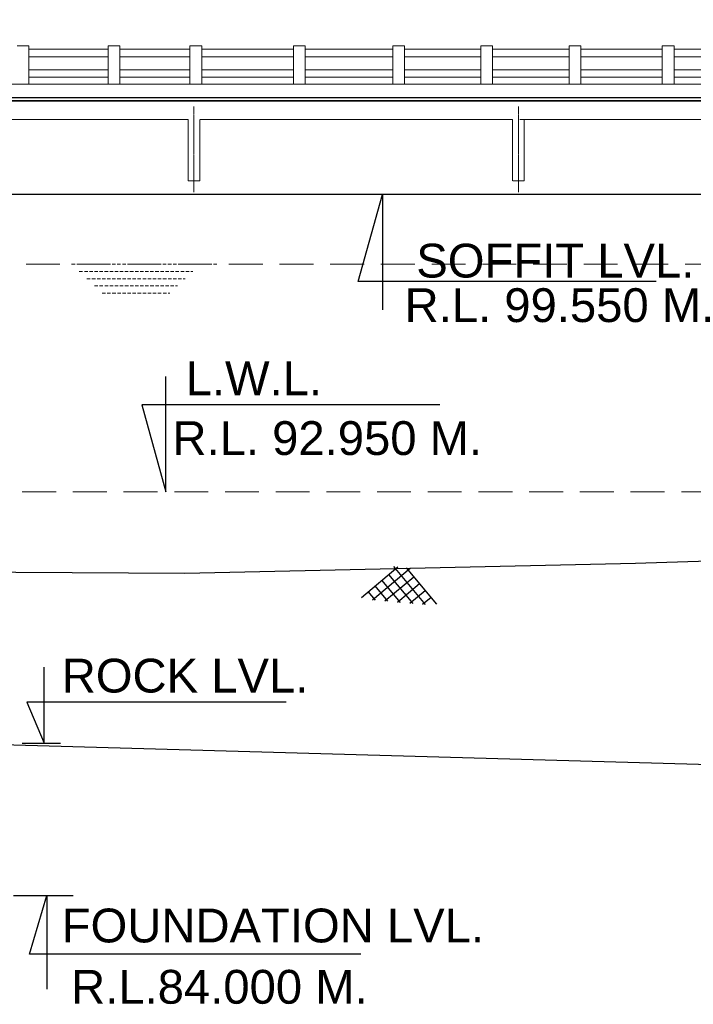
# Model space of a CAD drawing. Header units: inches. Extents: x 4599583 to 28059683, y 2538860 to 28133222499.
# Tile 45 of 89: x 4911359 to 4926305, y 28133179882 to 28133201726. Entities that reach past the tile are written whole.
import ezdxf

# ---------------------------------------------------------------- set-up
doc = ezdxf.new("R2010")
doc.units = ezdxf.units.IN
doc.header["$MEASUREMENT"] = 0
for name, pattern in [('CENTER', [2, 1.25, -0.25, 0.25, -0.25]), ('DASHED', [0.75, 0.5, -0.25]), ('DASHED2', [0.375, 0.25, -0.125]), ('HIDDEN', [0.375, 0.25, -0.125])]:
    doc.linetypes.add(name, pattern=pattern)
for name, color, linetype in [('3', 201, 'Continuous'), ('CHAINAGE', 7, 'Continuous'), ('DRG', 210, 'Continuous'), ('text', 7, 'Continuous')]:
    doc.layers.add(name, color=color, linetype=linetype)
for name, color, linetype, lineweight in [('CEN', 3, 'CENTER', 13), ('GL', 5, 'Continuous', 30), ('PITCH', 8, 'Continuous', 5), ('STR', 7, 'Continuous', 25), ('SYM', 8, 'Continuous', 5)]:
    doc.layers.add(name, color=color, linetype=linetype, lineweight=lineweight)
doc.layers.add('dim', color=7, linetype='Continuous', plot=False)
doc.styles.add('L', font='arial.ttf')
doc.styles.add('ROMANS', font='arial.ttf')
doc.dimstyles.new('Standard$0', dxfattribs={"dimtxt": 60, "dimasz": 60, "dimexe": 60, "dimexo": 60, "dimgap": 25, "dimtad": 0, "dimtih": 1, "dimtoh": 1, "dimlfac": -0.001, "dimzin": 0, "dimdsep": 46, "dimtxsty": 'ROMANS', "dimcen": 30, "dimclrd": 256, "dimclre": 256, "dimclrt": 4, "dimadec": 0, "dimazin": 0, "dimtfac": 1, "dimtix": 1, "dimtofl": 0, "dimtmove": 0, "dimatfit": 0, "dimfxl": 1, "dimtolj": 1, "dimtzin": 0, "dimlwd": -1, "dimlwe": -1, "dimarcsym": 0})

# ---------------------------------------------------------------- blocks, each defined once
blk = doc.blocks.new('A$C691546F7')
at = {"layer": 'GL', "color": 71}
for p, q in [((0, 24), (545, 569)), ((181, 0), (749, 569)), ((1050, 0), (481, 569)), ((641, 0), (308, 332)), ((385, 0), (820, 435)), ((846, 0), (411, 435)), ((590, 0), (922, 332)), ((436, 0), (206, 230)), ((232, 0), (104, 128)), ((999, 0), (1127, 128))]:
    blk.add_line(p, q, dxfattribs=at)
for points in [[(1231, 24), (686, 569)], [(794, 0), (1025, 230)]]:
    blk.add_lwpolyline(points, dxfattribs=at)
blk = doc.blocks.new('*D19')
at = {"layer": 'Defpoints', "color": 0, "transparency": 16777216}
for p in [(5155025, 28133206919), (4885025, 28133204169), (5155025, 28133204169)]:
    blk.add_point(p, dxfattribs=at)
at = {"layer": 'DRG', "color": 4, "lineweight": -2, "transparency": 16777216}
for p, q in [((4885025, 28133204219), (4885025, 28133206969)), ((4885975, 28133206919), (4962704, 28133206919)), ((5154075, 28133206919), (5077347, 28133206919)), ((5155025, 28133204219), (5155025, 28133206969))]:
    blk.add_line(p, q, dxfattribs=at)
at = {"layer": 'DRG', "color": 4, "transparency": 16777216}
for points in [[(4885975, 28133207078), (4885975, 28133206761), (4885025, 28133206919)], [(5154075, 28133207078), (5154075, 28133206761), (5155025, 28133206919)]]:
    blk.add_solid(points, dxfattribs=at)
at = {"layer": 'DRG', "color": 6, "transparency": 16777216, "insert": (5020025, 28133206919), "char_height": 1050, "attachment_point": 5, "style": 'ROMANS'}
blk.add_mtext('\\A1;{\\fTimes New Roman|b0|i0|c0|p18;\\H1.4286x;TOTAL LENGTH OF BRIDGE BETWEEN FACE OF DIRT WALLS 270.000 MTS. (12 SPANS @ 22.500 MTS. C/C EACH)}', dxfattribs=at)
blk = doc.blocks.new('*D108')
at = {"layer": 'Defpoints', "color": 0, "transparency": 16777216}
for p in [(5155025, 28133206919), (4885025, 28133204169), (5155025, 28133204169)]:
    blk.add_point(p, dxfattribs=at)
at = {"layer": 'DRG', "color": 4, "lineweight": -2, "transparency": 16777216}
for p, q in [((4885025, 28133204219), (4885025, 28133206969)), ((4885975, 28133206919), (4962704, 28133206919)), ((5154075, 28133206919), (5077347, 28133206919)), ((5155025, 28133204219), (5155025, 28133206969))]:
    blk.add_line(p, q, dxfattribs=at)
at = {"layer": 'DRG', "color": 4, "transparency": 16777216}
for points in [[(4885975, 28133207078), (4885975, 28133206761), (4885025, 28133206919)], [(5154075, 28133207078), (5154075, 28133206761), (5155025, 28133206919)]]:
    blk.add_solid(points, dxfattribs=at)
at = {"layer": 'DRG', "color": 6, "transparency": 16777216, "insert": (5020025, 28133206919), "char_height": 1050, "attachment_point": 5, "style": 'ROMANS'}
blk.add_mtext('\\A1;{\\fTimes New Roman|b0|i0|c0|p18;\\H1.4286x;TOTAL LENGTH OF BRIDGE BETWEEN FACE OF DIRT WALLS 270.000 MTS. (12 SPANS @ 22.500 MTS. C/C EACH)}', dxfattribs=at)
blk = doc.blocks.new('*D154')
at = {"layer": 'Defpoints', "color": 0, "transparency": 16777216}
for p in [(5155025, 28133206919), (4885025, 28133204169), (5155025, 28133204169)]:
    blk.add_point(p, dxfattribs=at)
at = {"layer": 'DRG', "color": 4, "lineweight": -2, "transparency": 16777216}
for p, q in [((4885025, 28133204219), (4885025, 28133206969)), ((4885975, 28133206919), (4962704, 28133206919)), ((5154075, 28133206919), (5077347, 28133206919)), ((5155025, 28133204219), (5155025, 28133206969))]:
    blk.add_line(p, q, dxfattribs=at)
at = {"layer": 'DRG', "color": 4, "transparency": 16777216}
for points in [[(4885975, 28133207078), (4885975, 28133206761), (4885025, 28133206919)], [(5154075, 28133207078), (5154075, 28133206761), (5155025, 28133206919)]]:
    blk.add_solid(points, dxfattribs=at)
at = {"layer": 'DRG', "color": 6, "transparency": 16777216, "insert": (5020025, 28133206919), "char_height": 1050, "attachment_point": 5, "style": 'ROMANS'}
blk.add_mtext('\\A1;{\\fTimes New Roman|b0|i0|c0|p18;\\H1.4286x;TOTAL LENGTH OF BRIDGE BETWEEN FACE OF DIRT WALLS 270.000 MTS. (12 SPANS @ 22.500 MTS. C/C EACH)}', dxfattribs=at)

msp = doc.modelspace()

# ---------------------------------------------------------------- linework, layer by layer
at = {"layer": '3', "color": 87, "linetype": 'HIDDEN', "lineweight": 5, "ltscale": 50}
for p, q in [((4908225.38, 28133199514.28), (4915060.785, 28133199514.28)), ((4915095.38, 28133199514.28), (4908225.38, 28133199514.28)), ((4908225.38, 28133199514.28), (4915060.785, 28133199514.28)), ((4915095.38, 28133199514.28), (4908225.38, 28133199514.28)), ((4908225.38, 28133199514.28), (4915060.785, 28133199514.28)), ((4915095.38, 28133199514.28), (4908225.38, 28133199514.28)), ((4915095.38, 28133198149.28), (4915095.38, 28133199514.28)), ((4915095.38, 28133198149.28), (4915095.38, 28133199514.28)), ((4915095.38, 28133198149.28), (4915095.38, 28133199514.28)), ((4915355.38, 28133198149.28), (4915355.38, 28133199514.28)), ((4922295.38, 28133199514.28), (4915355.38, 28133199514.28)), ((4915355.38, 28133198149.28), (4915355.38, 28133199514.28)), ((4922295.38, 28133199514.28), (4915355.38, 28133199514.28)), ((4915355.38, 28133198149.28), (4915355.38, 28133199514.28)), ((4922295.38, 28133199514.28), (4915355.38, 28133199514.28)), ((4922295.38, 28133198149.28), (4922295.38, 28133199514.28)), ((4922295.38, 28133198149.28), (4922295.38, 28133199514.28)), ((4922295.38, 28133198149.28), (4922295.38, 28133199514.28)), ((4922295.38, 28133198149.28), (4922295.38, 28133199514.28)), ((4922295.38, 28133198149.28), (4922295.38, 28133199514.28)), ((4922295.38, 28133198149.28), (4922295.38, 28133199514.28)), ((4922455.38, 28133199514.28), (4929325.38, 28133199514.28)), ((4922455.38, 28133199514.28), (4929325.38, 28133199514.28)), ((4922455.38, 28133199514.28), (4929325.38, 28133199514.28)), ((4922555.38, 28133198149.28), (4922555.38, 28133199514.28)), ((4929325.38, 28133199514.28), (4922555.38, 28133199514.28)), ((4922555.38, 28133198149.28), (4922555.38, 28133199514.28)), ((4929325.38, 28133199514.28), (4922555.38, 28133199514.28)), ((4922555.38, 28133198149.28), (4922555.38, 28133199514.28)), ((4929325.38, 28133199514.28), (4922555.38, 28133199514.28)), ((4922555.38, 28133198149.28), (4922555.38, 28133199514.28)), ((4929325.38, 28133199514.28), (4922555.38, 28133199514.28)), ((4922555.38, 28133198149.28), (4922555.38, 28133199514.28)), ((4929325.38, 28133199514.28), (4922555.38, 28133199514.28)), ((4922555.38, 28133198149.28), (4922555.38, 28133199514.28)), ((4929325.38, 28133199514.28), (4922555.38, 28133199514.28)), ((4915355.38, 28133198149.28), (4915095.38, 28133198149.28)), ((4915355.38, 28133198149.28), (4915095.38, 28133198149.28)), ((4915355.38, 28133198149.28), (4915095.38, 28133198149.28)), ((4922555.38, 28133198149.28), (4922295.38, 28133198149.28)), ((4922555.38, 28133198149.28), (4922295.38, 28133198149.28)), ((4922555.38, 28133198149.28), (4922295.38, 28133198149.28))]:
    msp.add_line(p, q, dxfattribs=at)
at = {"layer": 'CEN', "ltscale": 10}
for p, q in [((4915225.38, 28133197899.28), (4915225.38, 28133199799.28)), ((4915225.38, 28133197899.28), (4915225.38, 28133199799.28)), ((4915225.38, 28133197899.28), (4915225.38, 28133199799.28)), ((4922425.38, 28133197899.28), (4922425.38, 28133199799.28)), ((4922425.38, 28133197899.28), (4922425.38, 28133199799.28)), ((4922425.38, 28133197899.28), (4922425.38, 28133199799.28)), ((4922425.38, 28133197899.28), (4922425.38, 28133199799.28)), ((4922425.38, 28133197899.28), (4922425.38, 28133199799.28)), ((4922425.38, 28133197899.28), (4922425.38, 28133199799.28))]:
    msp.add_line(p, q, dxfattribs=at)
at = {"layer": 'CHAINAGE', "linetype": 'ByBlock'}
for p, q in [((4907545.38, 28133199924.28), (4930005.38, 28133199924.28)), ((4907545.38, 28133199924.28), (4930005.38, 28133199924.28)), ((4907545.38, 28133199924.28), (4930005.38, 28133199924.28)), ((4930005.38, 28133197849.28), (4907545.38, 28133197849.28)), ((4930005.38, 28133197849.28), (4907545.38, 28133197849.28)), ((4930005.38, 28133197849.28), (4907545.38, 28133197849.28))]:
    msp.add_line(p, q, dxfattribs=at)
at = {"layer": 'dim', "ltscale": 5}
for p, q in [((4911413.13, 28133185678.38), (4912266.13, 28133185678.38)), ((4911413.13, 28133185678.38), (4912266.13, 28133185678.38)), ((4911413.13, 28133185678.38), (4912266.13, 28133185678.38)), ((4911217.63, 28133182299.28), (4912544.63, 28133182299.28)), ((4911217.63, 28133182299.28), (4912544.63, 28133182299.28)), ((4911217.63, 28133182299.28), (4912544.63, 28133182299.28))]:
    msp.add_line(p, q, dxfattribs=at)
for points in [[(4917271.148, 28133186585.393), (4911515.326, 28133186585.393), (4911900.88, 28133185678.38), (4911900.88, 28133187362.877)], [(4917271.148, 28133186585.393), (4911515.326, 28133186585.393), (4911900.88, 28133185678.38), (4911900.88, 28133187362.877)], [(4917271.148, 28133186585.393), (4911515.326, 28133186585.393), (4911900.88, 28133185678.38), (4911900.88, 28133187362.877)], [(4918930.787, 28133180995.266), (4911573.826, 28133180995.266), (4911959.38, 28133182299.28), (4911959.38, 28133180217.783)], [(4918930.787, 28133180995.266), (4911573.826, 28133180995.266), (4911959.38, 28133182299.28), (4911959.38, 28133180217.783)], [(4918930.787, 28133180995.266), (4911573.826, 28133180995.266), (4911959.38, 28133182299.28), (4911959.38, 28133180217.783)]]:
    msp.add_lwpolyline(points, dxfattribs=at)
at = {"layer": 'GL', "lineweight": 30}
msp.add_lwpolyline([(4870025.38, 28133199759.28), (4875025.38, 28133197649.28), (4885025.38, 28133193874.28), (4895025.38, 28133193089.28), (4905025.38, 28133189509.28), (4915025.38, 28133189449.28), (4925025.38, 28133189669.28), (4935025.38, 28133189989.28), (4945025.38, 28133190784.28), (4955025.38, 28133191594.28), (4965025.38, 28133191609.28), (4975025.38, 28133191639.28), (4985025.38, 28133192689.28), (4995025.38, 28133192669.28), (5005025.38, 28133191714.28), (5015025.38, 28133191609.28)], dxfattribs=at)
msp.add_lwpolyline([(4870025.38, 28133199759.28), (4875025.38, 28133197649.28), (4885025.38, 28133193874.28), (4895025.38, 28133193089.28), (4905025.38, 28133189509.28), (4915025.38, 28133189449.28), (4925025.38, 28133189669.28), (4935025.38, 28133189989.28), (4945025.38, 28133190784.28), (4955025.38, 28133191594.28), (4965025.38, 28133191609.28), (4975025.38, 28133191639.28), (4985025.38, 28133192689.28), (4995025.38, 28133192669.28), (5005025.38, 28133191714.28), (5015025.38, 28133191609.28)], dxfattribs=at)
msp.add_lwpolyline([(4870025.38, 28133199759.28), (4875025.38, 28133197649.28), (4885025.38, 28133193874.28), (4895025.38, 28133193089.28), (4905025.38, 28133189509.28), (4915025.38, 28133189449.28), (4925025.38, 28133189669.28), (4935025.38, 28133189989.28), (4945025.38, 28133190784.28), (4955025.38, 28133191594.28), (4965025.38, 28133191609.28), (4975025.38, 28133191639.28), (4985025.38, 28133192689.28), (4995025.38, 28133192669.28), (5005025.38, 28133191714.28), (5015025.38, 28133191609.28)], dxfattribs=at)
at = {"layer": 'PITCH', "linetype": 'DASHED2', "ltscale": 3000}
msp.add_line((4885625.38, 28133196299.28), (5154425.38, 28133196299.28), dxfattribs=at)
msp.add_line((4885625.38, 28133196299.28), (5154425.38, 28133196299.28), dxfattribs=at)
msp.add_line((4885625.38, 28133196299.28), (5154425.38, 28133196299.28), dxfattribs=at)
at = {"layer": 'PITCH', "linetype": 'DASHED2', "ltscale": 300}
for p, q in [((4912511.38, 28133196299.28), (4915733.88, 28133196299.28)), ((4912511.38, 28133196299.28), (4915733.88, 28133196299.28)), ((4912511.38, 28133196299.28), (4915733.88, 28133196299.28)), ((4912680.755, 28133196139.28), (4915200.505, 28133196139.28)), ((4912680.755, 28133196139.28), (4915200.505, 28133196139.28)), ((4912680.755, 28133196139.28), (4915200.505, 28133196139.28)), ((4912850.13, 28133195979.28), (4915031.13, 28133195979.28)), ((4912850.13, 28133195979.28), (4915031.13, 28133195979.28)), ((4912850.13, 28133195979.28), (4915031.13, 28133195979.28)), ((4913019.505, 28133195819.28), (4914861.755, 28133195819.28)), ((4913019.505, 28133195819.28), (4914861.755, 28133195819.28)), ((4913019.505, 28133195819.28), (4914861.755, 28133195819.28)), ((4913188.88, 28133195659.28), (4914692.38, 28133195659.28)), ((4913188.88, 28133195659.28), (4914692.38, 28133195659.28)), ((4913188.88, 28133195659.28), (4914692.38, 28133195659.28))]:
    msp.add_line(p, q, dxfattribs=at)
at = {"layer": 'PITCH', "color": 150, "linetype": 'DASHED2', "ltscale": 3000}
msp.add_line((4900165.044, 28133191249.28), (4950766.12, 28133191249.28), dxfattribs=at)
msp.add_line((4900165.044, 28133191249.28), (4950766.12, 28133191249.28), dxfattribs=at)
msp.add_line((4900165.044, 28133191249.28), (4950766.12, 28133191249.28), dxfattribs=at)
at = {"layer": 'STR'}
for p, q in [((4907545.38, 28133199999.28), (5155025.38, 28133199999.28)), ((4907545.38, 28133199999.28), (5155025.38, 28133199999.28)), ((4907545.38, 28133199999.28), (5155025.38, 28133199999.28)), ((5155005.38, 28133199924.28), (4907545.38, 28133199924.28)), ((5155005.38, 28133199924.28), (4907545.38, 28133199924.28)), ((5155005.38, 28133199924.28), (4907545.38, 28133199924.28))]:
    msp.add_line(p, q, dxfattribs=at)
at = {"layer": 'STR', "color": 31}
msp.add_lwpolyline([(4885025.38, 28133186374.28), (4945025.38, 28133184684.28), (4975025.38, 28133187439.28), (5005025.38, 28133187764.28), (5035025.38, 28133186829.28)], dxfattribs=at)
msp.add_lwpolyline([(4885025.38, 28133186374.28), (4945025.38, 28133184684.28), (4975025.38, 28133187439.28), (5005025.38, 28133187764.28), (5035025.38, 28133186829.28)], dxfattribs=at)
msp.add_lwpolyline([(4885025.38, 28133186374.28), (4945025.38, 28133184684.28), (4975025.38, 28133187439.28), (5005025.38, 28133187764.28), (5035025.38, 28133186829.28)], dxfattribs=at)
at = {"layer": 'SYM'}
for p, q in [((4911304.171, 28133201144.28), (4911564.171, 28133201144.28)), ((4911304.171, 28133201144.28), (4911564.171, 28133201144.28)), ((4911304.171, 28133201144.28), (4911564.171, 28133201144.28)), ((4911564.171, 28133201144.28), (4911564.171, 28133200299.28)), ((4911564.171, 28133201144.28), (4911564.171, 28133200299.28)), ((4911564.171, 28133201144.28), (4911564.171, 28133200299.28)), ((4913319.901, 28133201144.28), (4913579.901, 28133201144.28)), ((4913319.901, 28133201144.28), (4913579.901, 28133201144.28)), ((4913319.901, 28133201144.28), (4913579.901, 28133201144.28)), ((4913579.901, 28133201144.28), (4913579.901, 28133200299.28)), ((4913579.901, 28133201144.28), (4913579.901, 28133200299.28)), ((4913579.901, 28133201144.28), (4913579.901, 28133200299.28)), ((4915136.801, 28133201144.28), (4915396.801, 28133201144.28)), ((4915136.801, 28133201144.28), (4915396.801, 28133201144.28)), ((4915136.801, 28133201144.28), (4915396.801, 28133201144.28)), ((4915396.801, 28133201144.28), (4915396.801, 28133200299.28)), ((4915396.801, 28133201144.28), (4915396.801, 28133200299.28)), ((4915396.801, 28133201144.28), (4915396.801, 28133200299.28)), ((4917434.139, 28133201144.28), (4917693.139, 28133201144.28)), ((4917434.139, 28133201144.28), (4917693.139, 28133201144.28)), ((4917434.139, 28133201144.28), (4917693.139, 28133201144.28)), ((4917693.139, 28133201144.28), (4917693.139, 28133200299.28)), ((4917693.139, 28133201144.28), (4917693.139, 28133200299.28)), ((4917693.139, 28133201144.28), (4917693.139, 28133200299.28)), ((4919636.488, 28133201144.28), (4919896.488, 28133201144.28)), ((4919636.488, 28133201144.28), (4919896.488, 28133201144.28)), ((4919636.488, 28133201144.28), (4919896.488, 28133201144.28)), ((4919896.488, 28133201144.28), (4919896.488, 28133200299.28)), ((4919896.488, 28133201144.28), (4919896.488, 28133200299.28)), ((4919896.488, 28133201144.28), (4919896.488, 28133200299.28)), ((4921588.753, 28133201144.28), (4921848.753, 28133201144.28)), ((4921588.753, 28133201144.28), (4921848.753, 28133201144.28)), ((4921588.753, 28133201144.28), (4921848.753, 28133201144.28)), ((4921848.753, 28133201144.28), (4921848.753, 28133200299.28)), ((4921848.753, 28133201144.28), (4921848.753, 28133200299.28)), ((4921848.753, 28133201144.28), (4921848.753, 28133200299.28)), ((4923547.149, 28133201144.28), (4923807.149, 28133201144.28)), ((4923547.149, 28133201144.28), (4923807.149, 28133201144.28)), ((4923547.149, 28133201144.28), (4923807.149, 28133201144.28)), ((4923807.149, 28133201144.28), (4923807.149, 28133200299.28)), ((4923807.149, 28133201144.28), (4923807.149, 28133200299.28)), ((4923807.149, 28133201144.28), (4923807.149, 28133200299.28)), ((4925616.889, 28133201144.28), (4925876.889, 28133201144.28)), ((4925616.889, 28133201144.28), (4925876.889, 28133201144.28)), ((4925616.889, 28133201144.28), (4925876.889, 28133201144.28)), ((4925876.889, 28133201144.28), (4925876.889, 28133200299.28)), ((4925876.889, 28133201144.28), (4925876.889, 28133200299.28)), ((4925876.889, 28133201144.28), (4925876.889, 28133200299.28)), ((4907545.38, 28133200299.28), (4919571.958, 28133200299.28)), ((4907545.38, 28133200299.28), (4919571.958, 28133200299.28)), ((4907545.38, 28133200299.28), (4919571.958, 28133200299.28)), ((4930006.289, 28133200299.28), (4918056.639, 28133200299.28)), ((4930006.289, 28133200299.28), (4918056.639, 28133200299.28)), ((4930006.289, 28133200299.28), (4918056.639, 28133200299.28))]:
    msp.add_line(p, q, dxfattribs=at)
at = {"layer": 'SYM', "ltscale": 0.9}
for p, q in [((4913319.901, 28133201144.28), (4913319.901, 28133200299.28)), ((4913319.901, 28133201144.28), (4913319.901, 28133200299.28)), ((4913319.901, 28133201144.28), (4913319.901, 28133200299.28)), ((4915136.801, 28133201144.28), (4915136.801, 28133200299.28)), ((4915136.801, 28133201144.28), (4915136.801, 28133200299.28)), ((4915136.801, 28133201144.28), (4915136.801, 28133200299.28)), ((4917434.139, 28133201144.28), (4917434.139, 28133200299.28)), ((4917434.139, 28133201144.28), (4917434.139, 28133200299.28)), ((4917434.139, 28133201144.28), (4917434.139, 28133200299.28)), ((4919636.488, 28133201144.28), (4919636.488, 28133200299.28)), ((4919636.488, 28133201144.28), (4919636.488, 28133200299.28)), ((4919636.488, 28133201144.28), (4919636.488, 28133200299.28)), ((4921588.753, 28133201144.28), (4921588.753, 28133200299.28)), ((4921588.753, 28133201144.28), (4921588.753, 28133200299.28)), ((4921588.753, 28133201144.28), (4921588.753, 28133200299.28)), ((4923547.149, 28133201144.28), (4923547.149, 28133200299.28)), ((4923547.149, 28133201144.28), (4923547.149, 28133200299.28)), ((4923547.149, 28133201144.28), (4923547.149, 28133200299.28)), ((4925616.889, 28133201144.28), (4925616.889, 28133200299.28)), ((4925616.889, 28133201144.28), (4925616.889, 28133200299.28)), ((4925616.889, 28133201144.28), (4925616.889, 28133200299.28))]:
    msp.add_line(p, q, dxfattribs=at)
at = {"layer": 'SYM'}
for points in [[(4911564.171, 28133201069.281), (4913319.901, 28133201069.285), (4913319.901, 28133200904.285), (4911564.171, 28133200904.281)], [(4911564.171, 28133201069.281), (4913319.901, 28133201069.285), (4913319.901, 28133200904.285), (4911564.171, 28133200904.281)], [(4911564.171, 28133201069.281), (4913319.901, 28133201069.285), (4913319.901, 28133200904.285), (4911564.171, 28133200904.281)], [(4921588.753, 28133200904.282), (4919896.488, 28133200904.28), (4919896.488, 28133201069.28), (4921588.753, 28133201069.282)], [(4921588.753, 28133200904.282), (4919896.488, 28133200904.28), (4919896.488, 28133201069.28), (4921588.753, 28133201069.282)], [(4921588.753, 28133200904.282), (4919896.488, 28133200904.28), (4919896.488, 28133201069.28), (4921588.753, 28133201069.282)], [(4921848.753, 28133201069.282), (4923547.149, 28133201069.285), (4923547.149, 28133200904.285), (4921848.753, 28133200904.282)], [(4921848.753, 28133201069.282), (4923547.149, 28133201069.285), (4923547.149, 28133200904.285), (4921848.753, 28133200904.282)], [(4921848.753, 28133201069.282), (4923547.149, 28133201069.285), (4923547.149, 28133200904.285), (4921848.753, 28133200904.282)], [(4911564.171, 28133200614.281), (4913319.901, 28133200614.285), (4913319.901, 28133200449.285), (4911564.171, 28133200449.281)], [(4911564.171, 28133200614.281), (4913319.901, 28133200614.285), (4913319.901, 28133200449.285), (4911564.171, 28133200449.281)], [(4911564.171, 28133200614.281), (4913319.901, 28133200614.285), (4913319.901, 28133200449.285), (4911564.171, 28133200449.281)], [(4921588.753, 28133200449.282), (4919896.488, 28133200449.28), (4919896.488, 28133200614.28), (4921588.753, 28133200614.282)], [(4921588.753, 28133200449.282), (4919896.488, 28133200449.28), (4919896.488, 28133200614.28), (4921588.753, 28133200614.282)], [(4921588.753, 28133200449.282), (4919896.488, 28133200449.28), (4919896.488, 28133200614.28), (4921588.753, 28133200614.282)], [(4921848.753, 28133200614.282), (4923547.149, 28133200614.285), (4923547.149, 28133200449.285), (4921848.753, 28133200449.282)], [(4921848.753, 28133200614.282), (4923547.149, 28133200614.285), (4923547.149, 28133200449.285), (4921848.753, 28133200449.282)], [(4921848.753, 28133200614.282), (4923547.149, 28133200614.285), (4923547.149, 28133200449.285), (4921848.753, 28133200449.282)]]:
    msp.add_lwpolyline(points, dxfattribs=at)
for points in [[(4913579.901, 28133201069.28), (4915136.801, 28133201069.285), (4915136.801, 28133200904.285), (4913579.901, 28133200904.28)], [(4913579.901, 28133201069.28), (4915136.801, 28133201069.285), (4915136.801, 28133200904.285), (4913579.901, 28133200904.28)], [(4913579.901, 28133201069.28), (4915136.801, 28133201069.285), (4915136.801, 28133200904.285), (4913579.901, 28133200904.28)], [(4915396.801, 28133201069.28), (4917434.139, 28133201069.285), (4917434.139, 28133200904.285), (4915396.801, 28133200904.28)], [(4915396.801, 28133201069.28), (4917434.139, 28133201069.285), (4917434.139, 28133200904.285), (4915396.801, 28133200904.28)], [(4915396.801, 28133201069.28), (4917434.139, 28133201069.285), (4917434.139, 28133200904.285), (4915396.801, 28133200904.28)], [(4917693.139, 28133201069.28), (4919636.488, 28133201069.285), (4919636.488, 28133200904.285), (4917693.139, 28133200904.28)], [(4917693.139, 28133201069.28), (4919636.488, 28133201069.285), (4919636.488, 28133200904.285), (4917693.139, 28133200904.28)], [(4917693.139, 28133201069.28), (4919636.488, 28133201069.285), (4919636.488, 28133200904.285), (4917693.139, 28133200904.28)], [(4923807.149, 28133201069.28), (4925616.889, 28133201069.285), (4925616.889, 28133200904.285), (4923807.149, 28133200904.28)], [(4923807.149, 28133201069.28), (4925616.889, 28133201069.285), (4925616.889, 28133200904.285), (4923807.149, 28133200904.28)], [(4923807.149, 28133201069.28), (4925616.889, 28133201069.285), (4925616.889, 28133200904.285), (4923807.149, 28133200904.28)], [(4925876.889, 28133201069.28), (4927620.199, 28133201069.285), (4927620.199, 28133200904.285), (4925876.889, 28133200904.28)], [(4925876.889, 28133201069.28), (4927620.199, 28133201069.285), (4927620.199, 28133200904.285), (4925876.889, 28133200904.28)], [(4925876.889, 28133201069.28), (4927620.199, 28133201069.285), (4927620.199, 28133200904.285), (4925876.889, 28133200904.28)], [(4913579.901, 28133200614.28), (4915136.801, 28133200614.285), (4915136.801, 28133200449.285), (4913579.901, 28133200449.28)], [(4913579.901, 28133200614.28), (4915136.801, 28133200614.285), (4915136.801, 28133200449.285), (4913579.901, 28133200449.28)], [(4913579.901, 28133200614.28), (4915136.801, 28133200614.285), (4915136.801, 28133200449.285), (4913579.901, 28133200449.28)], [(4915396.801, 28133200614.28), (4917434.139, 28133200614.285), (4917434.139, 28133200449.285), (4915396.801, 28133200449.28)], [(4915396.801, 28133200614.28), (4917434.139, 28133200614.285), (4917434.139, 28133200449.285), (4915396.801, 28133200449.28)], [(4915396.801, 28133200614.28), (4917434.139, 28133200614.285), (4917434.139, 28133200449.285), (4915396.801, 28133200449.28)], [(4917693.139, 28133200614.28), (4919636.488, 28133200614.285), (4919636.488, 28133200449.285), (4917693.139, 28133200449.28)], [(4917693.139, 28133200614.28), (4919636.488, 28133200614.285), (4919636.488, 28133200449.285), (4917693.139, 28133200449.28)], [(4917693.139, 28133200614.28), (4919636.488, 28133200614.285), (4919636.488, 28133200449.285), (4917693.139, 28133200449.28)], [(4923807.149, 28133200614.28), (4925616.889, 28133200614.285), (4925616.889, 28133200449.285), (4923807.149, 28133200449.28)], [(4923807.149, 28133200614.28), (4925616.889, 28133200614.285), (4925616.889, 28133200449.285), (4923807.149, 28133200449.28)], [(4923807.149, 28133200614.28), (4925616.889, 28133200614.285), (4925616.889, 28133200449.285), (4923807.149, 28133200449.28)], [(4925876.889, 28133200614.28), (4927620.199, 28133200614.285), (4927620.199, 28133200449.285), (4925876.889, 28133200449.28)], [(4925876.889, 28133200614.28), (4927620.199, 28133200614.285), (4927620.199, 28133200449.285), (4925876.889, 28133200449.28)], [(4925876.889, 28133200614.28), (4927620.199, 28133200614.285), (4927620.199, 28133200449.285), (4925876.889, 28133200449.28)]]:
    msp.add_lwpolyline(points, close=True, dxfattribs=at)
at = {"layer": 'text', "color": 1}
for points in [[(4925482.874, 28133195915.393), (4918870.783, 28133195915.393), (4919405.38, 28133197849.28), (4919405.38, 28133195286.411)], [(4925482.874, 28133195915.393), (4918870.783, 28133195915.393), (4919405.38, 28133197849.28), (4919405.38, 28133195286.411)], [(4925482.874, 28133195915.393), (4918870.783, 28133195915.393), (4919405.38, 28133197849.28), (4919405.38, 28133195286.411)], [(4920678.374, 28133193183.167), (4914066.283, 28133193183.167), (4914600.88, 28133191249.28), (4914600.88, 28133193812.149)], [(4920678.374, 28133193183.167), (4914066.283, 28133193183.167), (4914600.88, 28133191249.28), (4914600.88, 28133193812.149)], [(4920678.374, 28133193183.167), (4914066.283, 28133193183.167), (4914600.88, 28133191249.28), (4914600.88, 28133193812.149)]]:
    msp.add_lwpolyline(points, dxfattribs=at)

# ---------------------------------------------------------------- block references
at = {"layer": 'PITCH', "linetype": 'DASHED', "ltscale": 25, "xscale": 1.364999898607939, "yscale": 1.365001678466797, "zscale": 1.364999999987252, "rotation": 354.8885439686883}
msp.add_blockref('A$C691546F7', (4918937.318, 28133188877.09), dxfattribs=at)
msp.add_blockref('A$C691546F7', (4918937.318, 28133188877.09), dxfattribs=at)
msp.add_blockref('A$C691546F7', (4918937.318, 28133188877.09), dxfattribs=at)

# ---------------------------------------------------------------- texts
at = {"layer": 'text', "color": 2, "style": 'L'}
for s, p in [('SOFFIT LVL.', (4920158.453, 28133196006.058)), ('SOFFIT LVL.', (4920158.453, 28133196006.058)), ('SOFFIT LVL.', (4920158.453, 28133196006.058)), ('R.L. 99.550 M.', (4919899.772, 28133195018.257)), ('R.L. 99.550 M.', (4919899.772, 28133195018.257)), ('R.L. 99.550 M.', (4919899.772, 28133195018.257)), ('L.W.L.', (4915040.953, 28133193395.331)), ('L.W.L.', (4915040.953, 28133193395.331)), ('L.W.L.', (4915040.953, 28133193395.331)), ('R.L. 92.950 M.', (4914747.772, 28133192069.257)), ('R.L. 92.950 M.', (4914747.772, 28133192069.257)), ('R.L. 92.950 M.', (4914747.772, 28133192069.257)), ('ROCK LVL.', (4912290.974, 28133186798.922)), ('ROCK LVL.', (4912290.974, 28133186798.922)), ('ROCK LVL.', (4912290.974, 28133186798.922)), ('FOUNDATION LVL.', (4912290.974, 28133181254.897)), ('FOUNDATION LVL.', (4912290.974, 28133181254.897)), ('FOUNDATION LVL.', (4912290.974, 28133181254.897)), ('R.L.84.000 M.', (4912499.372, 28133179895.017)), ('R.L.84.000 M.', (4912499.372, 28133179895.017)), ('R.L.84.000 M.', (4912499.372, 28133179895.017))]:
    msp.add_text(s, height=750, dxfattribs=at).set_placement(p)

# ---------------------------------------------------------------- dimensions: what is measured, and where the dimension line sits
at = {"layer": 'DRG'}
for picture in ['*D19', '*D108', '*D154']:
    dim = msp.add_linear_dim(base=(5155025.38, 28133206919.354), p1=(4885025.38, 28133204169.354), p2=(5155025.38, 28133204169.354), text='{\\fTimes New Roman|b0|i0|c0|p18;\\H1.4286x;TOTAL LENGTH OF BRIDGE BETWEEN FACE OF DIRT WALLS 270.000 MTS. (12 SPANS @ 22.500 MTS. C/C EACH)}', dimstyle='Standard$0', override={"dimscale": 1, "dimtxt": 1050, "dimasz": 950, "dimexe": 50, "dimexo": 50, "dimgap": 300, "dimtoh": 0, "dimtxsty": 'ROMANS', "dimsah": 1, "dimcen": 0.09, "dimdle": 0, "dimclrd": 4, "dimclre": 4, "dimclrt": 6, "dimtm": 0, "dimlwd": 65534, "dimlwe": 65534}, dxfattribs=at)
    dim.commit()
    dim.dimension.update_dxf_attribs({"geometry": picture, "text_midpoint": (5020025.38, 28133206919.354)})

doc.saveas('drawing.dxf')
